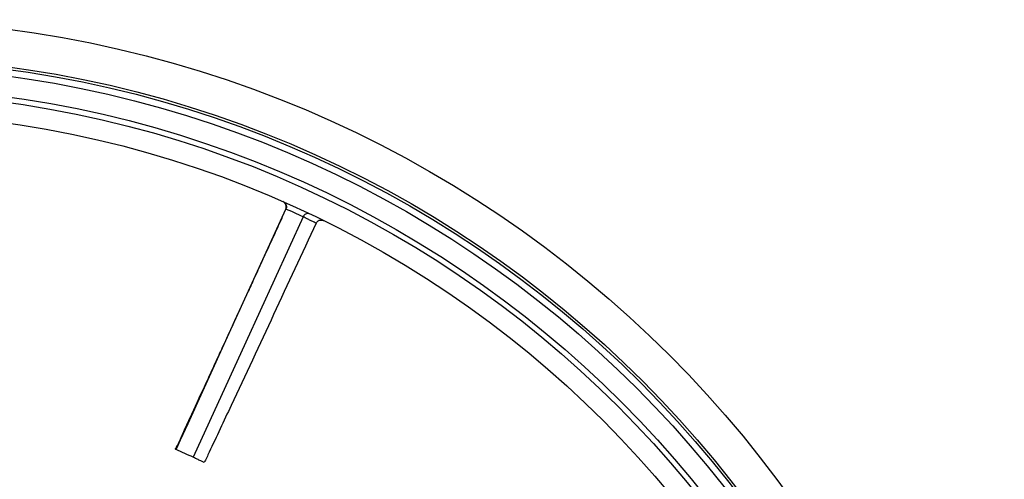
# Model space of a CAD drawing. Header units: millimetres. Extents: x 1308 to 2538, y 1294 to 2524.
# Tile 13 of 13: x 2008 to 2538, y 2277 to 2524. Entities that reach past the tile are written whole.
import ezdxf

# ---------------------------------------------------------------- set-up
doc = ezdxf.new("R2010")
doc.units = ezdxf.units.MM

msp = doc.modelspace()

# ---------------------------------------------------------------- linework, layer by layer
at = {"color": 7, "linetype": 'Continuous', "lineweight": 25, "flags": 128}
for points in [[(2092.5, 2293.02), (2092.86, 2293.8), (2094.86, 2298.18), (2098.86, 2306.93), (2106.85, 2324.44), (2122.84, 2359.46), (2151.48, 2422.17)], [(2160.67, 2417.97), (2129.95, 2350.72), (2101.69, 2288.83)]]:
    msp.add_lwpolyline(points, dxfattribs=at)
at = {"color": 7, "linetype": 'Continuous', "lineweight": 25}
for radius in [615, 595, 593.6, 590.07, 579, 576, 565]:
    msp.add_circle((1922.59, 1908.93), radius, dxfattribs=at)
for centre, radius, start, end in [((2148.69, 2423.44), 3, 335.5317, 66.2719), ((1922.59, 1908.93), 562, 64.9346, 65.9643), ((1922.59, 1908.93), 420, 64.7588, 66.1367)]:
    msp.add_arc(centre, radius, start, end, dxfattribs=at)
for points, knots in [([(2150.05, 2426.12), (2150.05, 2426.12), (2150.35, 2425.99), (2150.92, 2425.61), (2151.52, 2424.78), (2151.77, 2423.83), (2151.77, 2422.96), (2151.59, 2422.45), (2151.49, 2422.2)], [0, 0, 0, 0, 0.001955, 0.246583, 0.517079, 0.715217, 0.857284, 1, 1, 1, 1]), ([(2164.48, 2419.53), (2164.47, 2419.53), (2164.2, 2419.66), (2163.57, 2419.83), (2162.59, 2419.74), (2161.73, 2419.3), (2161.09, 2418.72), (2160.82, 2418.24), (2160.68, 2418)], [0, 0, 0, 0, 0.0019778, 0.2390938, 0.5072864, 0.7076661, 0.8535269, 1, 1, 1, 1]), ([(2149.38, 2417.57), (2148.49, 2415.64), (2146, 2410.2), (2142.02, 2401.55), (2137.59, 2391.93), (2133.6, 2383.24), (2130.2, 2375.86), (2127.37, 2369.72), (2125.03, 2364.63), (2122.88, 2359.96), (2120.82, 2355.49), (2118.8, 2351.11), (2116.2, 2345.46), (2112.99, 2338.48), (2108.96, 2329.75), (2104.99, 2321.15), (2101.15, 2312.81), (2097.77, 2305.41), (2095.07, 2299.68), (2093.4, 2295.8), (2092.47, 2294.14), (2092.08, 2293.43), (2091.99, 2293.27), (2091.98, 2293.26)], [0, 0, 0, 0, 0.046469, 0.131043, 0.208439, 0.27833, 0.340473, 0.386214, 0.426389, 0.463049, 0.498966, 0.534136, 0.568547, 0.635047, 0.702318, 0.778969, 0.842669, 0.904072, 0.957147, 0.981756, 0.995852, 0.999552, 1, 1, 1, 1]), ([(2167.71, 2414.59), (2152.51, 2381.92), (2133.42, 2340.89), (2113.3, 2298.07), (2108.49, 2287.85), (2107.61, 2285.98)], [0, 0, 0, 0, 0.761416, 0.956262, 1, 1, 1, 1]), ([(2167.71, 2414.59), (2167.69, 2414.6), (2167.49, 2414.7), (2166.71, 2415.08), (2165.09, 2415.87), (2163.33, 2416.74), (2161.6, 2417.44), (2161.1, 2417.97), (2160.67, 2417.97), (2160.67, 2417.97)], [0, 0, 0, 0, 0.019885, 0.220489, 0.421236, 0.614251, 0.807243, 0.999998, 1, 1, 1, 1]), ([(2167.71, 2414.59), (2167.8, 2414.77), (2167.9, 2414.94), (2168.13, 2415.26), (2168.27, 2415.41), (2168.56, 2415.68), (2168.72, 2415.8), (2169.06, 2416), (2169.25, 2416.09), (2169.62, 2416.22), (2169.81, 2416.27), (2170.21, 2416.32), (2170.41, 2416.33), (2170.81, 2416.31), (2171.01, 2416.28), (2171.39, 2416.18), (2171.58, 2416.11), (2171.76, 2416.02)], [0, 0, 0, 0, 0.125, 0.125, 0.25, 0.25, 0.375, 0.375, 0.5, 0.5, 0.625, 0.625, 0.75, 0.75, 0.875, 0.875, 1, 1, 1, 1]), ([(2092.5, 2293.02), (2092.45, 2293.05), (2092.21, 2293.15), (2091.98, 2293.26), (2092.01, 2293.24), (2092.01, 2293.24)], [0, 0, 0, 0, 0.176933, 0.885173, 1, 1, 1, 1]), ([(2107.61, 2285.98), (2107.28, 2286.14), (2106.63, 2286.46), (2104.76, 2287.37), (2102.84, 2288.29), (2102.07, 2288.65), (2101.69, 2288.83)], [0, 0, 0, 0, 0.2498479, 0.4998887, 0.7500257, 1, 1, 1, 1])]:
    msp.add_open_spline(points, degree=3, knots=knots, dxfattribs=at)
at = {"color": 1, "linetype": 'Continuous', "lineweight": 25}
msp.add_open_spline([(2151.48, 2422.17), (2151.48, 2422.17), (2151.48, 2422.17), (2151.47, 2422.17), (2151.46, 2422.17)], degree=3, knots=[0, 0, 0, 0, 0.000031, 1, 1, 1, 1], dxfattribs=at)

doc.saveas('drawing.dxf')
